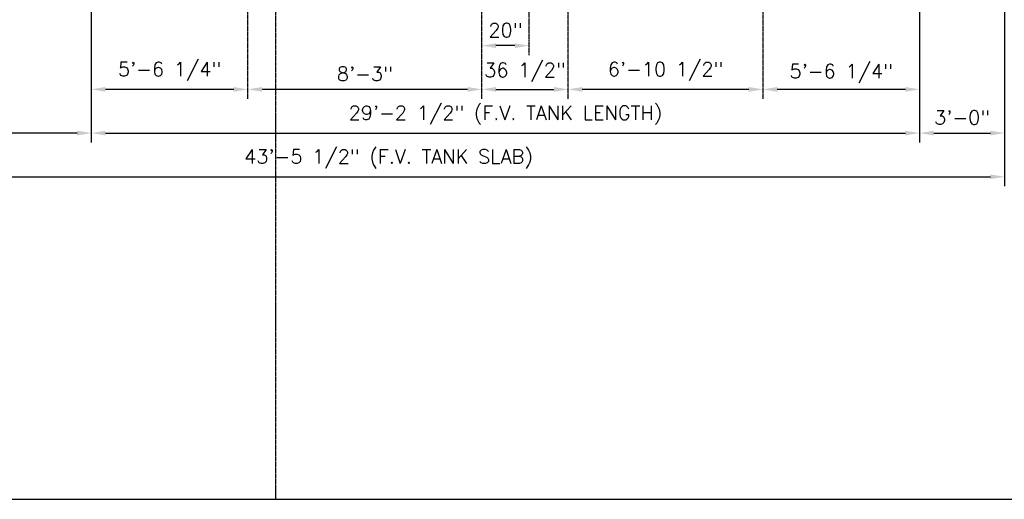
# Model space of a CAD drawing. Extents: x 1081 to 2220, y 0 to 2796.
# Tile 6 of 161: x 1494 to 1911, y 0 to 203. Entities that reach past the tile are written whole.
import ezdxf

# ---------------------------------------------------------------- set-up
doc = ezdxf.new("R2010")
doc.units = 0
doc.header["$MEASUREMENT"] = 0
doc.header["$PDSIZE"] = 1
doc.linetypes.add('CENTER1', pattern=[0.6625, 0.5, -0.075, 0.0125, -0.075])
doc.layers.get('DEFPOINTS').update_dxf_attribs({"linetype": 'CONTINUOUS'})
for name, color, linetype in [('CENTERLINE', 3, 'CENTER1'), ('DIM', 3, 'CONTINUOUS'), ('FREEZE-LINES', 8, 'CONTINUOUS'), ('FREEZE-OUTLINE-TITLES', 60, 'CONTINUOUS')]:
    doc.layers.add(name, color=color, linetype=linetype)
doc.styles.add('SIMPLEX', font='simplex')
doc.dimstyles.new('DIM64', dxfattribs={"dimscale": 64, "dimtxt": 0.09375, "dimasz": 0.09375, "dimexe": 0.0625, "dimexo": 0.0625, "dimgap": 0.046875, "dimtad": 1, "dimdec": 4, "dimzin": 3, "dimdsep": 46, "dimlunit": 4, "dimtxsty": 'SIMPLEX', "dimcen": 0, "dimclrd": 256, "dimclre": 256, "dimclrt": 256, "dimadec": 0, "dimazin": 0, "dimtfac": 1, "dimtdec": 4, "dimtmove": 0, "dimatfit": 3, "dimfxl": 1, "dimfrac": 2, "dimtolj": 1, "dimtzin": 0, "dimarcsym": 0})

# ---------------------------------------------------------------- blocks, each defined once
blk = doc.blocks.new('*D15')
at = {"layer": 'DEFPOINTS', "color": 0, "transparency": 16777216}
for p in [(1875.12, 290.52), (1808.87, 173.52), (1808.87, 173.52)]:
    blk.add_point(p, dxfattribs=at)
at = {"layer": 'DIM', "lineweight": -2, "transparency": 16777216}
blk.add_line((1869.12, 173.52), (1814.87, 173.52), dxfattribs=at)
at = {"layer": 'DIM', "transparency": 16777216}
for points in [[(1814.87, 174.52), (1814.87, 172.52), (1808.87, 173.52)], [(1869.12, 174.52), (1869.12, 172.52), (1875.12, 173.52)]]:
    blk.add_solid(points, dxfattribs=at)
at = {"layer": 'DIM', "transparency": 16777216, "insert": (1841.96, 180.21), "char_height": 6, "attachment_point": 5, "style": 'SIMPLEX'}
blk.add_mtext('\\A1;5\'-6 1/4"', dxfattribs=at)
blk = doc.blocks.new('*D16')
at = {"layer": 'DEFPOINTS', "color": 0, "transparency": 16777216}
for p in [(1524.62, 290.52), (1875.12, 290.52), (1875.12, 155.02)]:
    blk.add_point(p, dxfattribs=at)
at = {"layer": 'DIM', "lineweight": -2, "transparency": 16777216}
for p, q in [((1524.62, 286.52), (1524.62, 151.02)), ((1875.12, 286.52), (1875.12, 151.02)), ((1530.62, 155.02), (1869.12, 155.02))]:
    blk.add_line(p, q, dxfattribs=at)
at = {"layer": 'DIM', "transparency": 16777216}
for points in [[(1530.62, 156.02), (1530.62, 154.02), (1524.62, 155.02)], [(1869.12, 156.02), (1869.12, 154.02), (1875.12, 155.02)]]:
    blk.add_solid(points, dxfattribs=at)
at = {"layer": 'DIM', "transparency": 16777216, "insert": (1699.87, 162.59), "char_height": 6, "attachment_point": 5, "style": 'SIMPLEX'}
blk.add_mtext('\\A1;29\'-2 1/2" (F.V. TANK LENGTH)', dxfattribs=at)
blk = doc.blocks.new('*D17')
at = {"layer": 'DEFPOINTS', "color": 0, "transparency": 16777216}
for p in [(1689.87, 173.14), (1726.37, 173.52), (1726.37, 173.52)]:
    blk.add_point(p, dxfattribs=at)
at = {"layer": 'DIM', "lineweight": -2, "transparency": 16777216}
blk.add_line((1695.87, 173.52), (1720.37, 173.52), dxfattribs=at)
at = {"layer": 'DIM', "transparency": 16777216}
for points in [[(1695.87, 174.52), (1695.87, 172.52), (1689.87, 173.52)], [(1720.37, 174.52), (1720.37, 172.52), (1726.37, 173.52)]]:
    blk.add_solid(points, dxfattribs=at)
at = {"layer": 'DIM', "transparency": 16777216, "insert": (1708.12, 180.71), "char_height": 6, "attachment_point": 5, "style": 'SIMPLEX'}
blk.add_mtext('\\A1;36 1/2"', dxfattribs=at)
blk = doc.blocks.new('*D18')
at = {"layer": 'DEFPOINTS', "color": 0, "transparency": 16777216}
for p in [(1689.87, 192.02), (1689.87, 192.02), (1709.87, 192.02)]:
    blk.add_point(p, dxfattribs=at)
at = {"layer": 'DIM', "lineweight": -2, "transparency": 16777216}
blk.add_line((1703.87, 192.02), (1695.87, 192.02), dxfattribs=at)
at = {"layer": 'DIM', "transparency": 16777216}
for points in [[(1695.87, 193.02), (1695.87, 191.02), (1689.87, 192.02)], [(1703.87, 193.02), (1703.87, 191.02), (1709.87, 192.02)]]:
    blk.add_solid(points, dxfattribs=at)
at = {"layer": 'DIM', "transparency": 16777216, "insert": (1699.87, 198.59), "char_height": 6, "attachment_point": 5, "style": 'SIMPLEX'}
blk.add_mtext('\\A1;20"', dxfattribs=at)
blk = doc.blocks.new('*D19')
at = {"layer": 'DEFPOINTS', "color": 0, "transparency": 16777216}
for p in [(1726.37, 173.52), (1726.37, 172.64), (1808.87, 173.52)]:
    blk.add_point(p, dxfattribs=at)
at = {"layer": 'DIM', "lineweight": -2, "transparency": 16777216}
for p, q in [((1726.37, 176.64), (1726.37, 177.52)), ((1802.87, 173.52), (1732.37, 173.52))]:
    blk.add_line(p, q, dxfattribs=at)
at = {"layer": 'DIM', "transparency": 16777216}
for points in [[(1732.37, 174.52), (1732.37, 172.52), (1726.37, 173.52)], [(1802.87, 174.52), (1802.87, 172.52), (1808.87, 173.52)]]:
    blk.add_solid(points, dxfattribs=at)
at = {"layer": 'DIM', "transparency": 16777216, "insert": (1767.62, 181.09), "char_height": 6, "attachment_point": 5, "style": 'SIMPLEX'}
blk.add_mtext('\\A1;6\'-10 1/2"', dxfattribs=at)
blk = doc.blocks.new('*D20')
at = {"layer": 'DEFPOINTS', "color": 0, "transparency": 16777216}
for p in [(1590.87, 173.52), (1590.87, 172.64), (1689.87, 173.52)]:
    blk.add_point(p, dxfattribs=at)
at = {"layer": 'DIM', "lineweight": -2, "transparency": 16777216}
for p, q in [((1590.87, 176.64), (1590.87, 177.52)), ((1683.87, 173.52), (1596.87, 173.52))]:
    blk.add_line(p, q, dxfattribs=at)
at = {"layer": 'DIM', "transparency": 16777216}
for points in [[(1596.87, 174.52), (1596.87, 172.52), (1590.87, 173.52)], [(1683.87, 174.52), (1683.87, 172.52), (1689.87, 173.52)]]:
    blk.add_solid(points, dxfattribs=at)
at = {"layer": 'DIM', "transparency": 16777216, "insert": (1640.37, 180.09), "char_height": 6, "attachment_point": 5, "style": 'SIMPLEX'}
blk.add_mtext('\\A1;8\'-3"', dxfattribs=at)
blk = doc.blocks.new('*D21')
at = {"layer": 'DEFPOINTS', "color": 0, "transparency": 16777216}
for p in [(1524.62, 290.52), (1524.62, 173.52), (1590.87, 173.52)]:
    blk.add_point(p, dxfattribs=at)
at = {"layer": 'DIM', "lineweight": -2, "transparency": 16777216}
for p, q in [((1524.62, 286.52), (1524.62, 169.52)), ((1584.87, 173.52), (1530.62, 173.52))]:
    blk.add_line(p, q, dxfattribs=at)
at = {"layer": 'DIM', "transparency": 16777216}
for points in [[(1530.62, 174.52), (1530.62, 172.52), (1524.62, 173.52)], [(1584.87, 174.52), (1584.87, 172.52), (1590.87, 173.52)]]:
    blk.add_solid(points, dxfattribs=at)
at = {"layer": 'DIM', "transparency": 16777216, "insert": (1557.75, 181.09), "char_height": 6, "attachment_point": 5, "style": 'SIMPLEX'}
blk.add_mtext('\\A1;5\'-6 1/4"', dxfattribs=at)
blk = doc.blocks.new('*D22')
at = {"layer": 'DEFPOINTS', "color": 0, "transparency": 16777216}
for p in [(1389.62, 414.01), (1389.62, 155.02), (1524.62, 155.02)]:
    blk.add_point(p, dxfattribs=at)
at = {"layer": 'DIM', "lineweight": -2, "transparency": 16777216}
for p, q in [((1389.62, 410.01), (1389.62, 151.02)), ((1518.62, 155.02), (1395.62, 155.02))]:
    blk.add_line(p, q, dxfattribs=at)
at = {"layer": 'DIM', "transparency": 16777216}
for points in [[(1395.62, 156.02), (1395.62, 154.02), (1389.62, 155.02)], [(1518.62, 156.02), (1518.62, 154.02), (1524.62, 155.02)]]:
    blk.add_solid(points, dxfattribs=at)
at = {"layer": 'DIM', "transparency": 16777216, "insert": (1457.12, 161.59), "char_height": 6, "attachment_point": 5, "style": 'SIMPLEX'}
blk.add_mtext('\\A1;11\'-3"', dxfattribs=at)
blk = doc.blocks.new('*D23')
at = {"layer": 'DEFPOINTS', "color": 0, "transparency": 16777216}
for p in [(1389.62, 410.01), (1911.12, 410.01), (1911.12, 136.52)]:
    blk.add_point(p, dxfattribs=at)
at = {"layer": 'DIM', "lineweight": -2, "transparency": 16777216}
for p, q in [((1389.62, 406.01), (1389.62, 132.52)), ((1911.12, 406.01), (1911.12, 132.52)), ((1395.62, 136.52), (1905.12, 136.52))]:
    blk.add_line(p, q, dxfattribs=at)
at = {"layer": 'DIM', "transparency": 16777216}
for points in [[(1395.62, 137.52), (1395.62, 135.52), (1389.62, 136.52)], [(1905.12, 137.52), (1905.12, 135.52), (1911.12, 136.52)]]:
    blk.add_solid(points, dxfattribs=at)
at = {"layer": 'DIM', "transparency": 16777216, "insert": (1650.37, 144.09), "char_height": 6, "attachment_point": 5, "style": 'SIMPLEX'}
blk.add_mtext('\\A1;43\'-5 1/2" (F.V. TANK SLAB)', dxfattribs=at)
blk = doc.blocks.new('*D24')
at = {"layer": 'DEFPOINTS', "color": 0, "transparency": 16777216}
for p in [(1911.12, 414.01), (1875.12, 155.02), (1911.12, 155.02)]:
    blk.add_point(p, dxfattribs=at)
at = {"layer": 'DIM', "lineweight": -2, "transparency": 16777216}
for p, q in [((1911.12, 410.01), (1911.12, 151.02)), ((1881.12, 155.02), (1905.12, 155.02))]:
    blk.add_line(p, q, dxfattribs=at)
at = {"layer": 'DIM', "transparency": 16777216}
for points in [[(1881.12, 156.02), (1881.12, 154.02), (1875.12, 155.02)], [(1905.12, 156.02), (1905.12, 154.02), (1911.12, 155.02)]]:
    blk.add_solid(points, dxfattribs=at)
at = {"layer": 'DIM', "transparency": 16777216, "insert": (1893.12, 161.59), "char_height": 6, "attachment_point": 5, "style": 'SIMPLEX'}
blk.add_mtext('\\A1;3\'-0"', dxfattribs=at)

msp = doc.modelspace()

# ---------------------------------------------------------------- linework, layer by layer
at = {"layer": 'CENTERLINE'}
for p, q in [((1590.87181, 169.51592), (1590.87181, 331.64268)), ((1689.87181, 169.51592), (1689.87181, 331.64268)), ((1726.37181, 169.51592), (1726.37181, 331.64268)), ((1808.87181, 169.51592), (1808.87181, 331.64268)), ((1726.37181, 173.13531), (1726.37181, 173.13531))]:
    msp.add_line(p, q, dxfattribs=at)
at = {"layer": 'CENTERLINE', "ltscale": 0.75}
msp.add_line((1709.87181, 188.01592), (1709.87181, 230.15025), dxfattribs=at)
at = {"layer": 'FREEZE-LINES', "color": 8, "linetype": 'CENTER1'}
msp.add_line((1602.74363, 0), (1602.74363, 540), dxfattribs=at)
at = {"layer": 'FREEZE-OUTLINE-TITLES', "linetype": 'Continuous'}
msp.add_lwpolyline([(2220, 540.00736), (1176, 540.00736), (1176, 0), (2220, 0)], close=True, dxfattribs=at)

# ---------------------------------------------------------------- dimensions: what is measured, and where the dimension line sits
at = {"layer": 'DIM'}
for base, p1, p2, angle, picture, middle in [((1389.62181, 155.01592), (1524.62181, 155.01592), (1389.62181, 414.00736), 180, '*D22', (1457.12181, 161.58735)), ((1911.12181, 155.01592), (1875.12181, 155.01592), (1911.12181, 414.00736), 0, '*D24', (1893.12181, 161.58735)), ((1726.37181, 173.51592), (1808.87181, 173.51592), (1726.37181, 172.63531), 180, '*D19', (1767.62181, 181.08735)), ((1590.87181, 173.51592), (1689.87181, 173.51592), (1590.87181, 172.63531), 180, '*D20', (1640.37181, 180.08735))]:
    dim = msp.add_linear_dim(base=base, p1=p1, p2=p2, angle=angle, dimstyle='DIM64', dxfattribs=at)
    dim.commit()
    dim.dimension.update_dxf_attribs({"geometry": picture, "text_midpoint": middle})
for base, p1, p2, angle, text, picture, middle in [((1911.12181, 136.51592), (1389.62181, 410.00736), (1911.12181, 410.00736), 0, '<> (F.V. TANK SLAB)', '*D23', (1650.37181, 144.08735)), ((1875.12181, 155.01592), (1524.62181, 290.51592), (1875.12181, 290.51592), 180, '<> (F.V. TANK LENGTH)', '*D16', (1699.87181, 162.58735))]:
    dim = msp.add_linear_dim(base=base, p1=p1, p2=p2, angle=angle, text=text, dimstyle='DIM64', dxfattribs=at)
    dim.commit()
    dim.dimension.update_dxf_attribs({"geometry": picture, "text_midpoint": middle})
at = {"layer": 'DIM', "color": 1}
dim = msp.add_linear_dim(base=(1524.62181, 173.51592), p1=(1590.87181, 173.51592), p2=(1524.62181, 290.51592), angle=180, dimstyle='DIM64', dxfattribs=at)
dim.commit()
dim.dimension.update_dxf_attribs({"geometry": '*D21', "text_midpoint": (1557.74681, 181.08735)})
at = {"layer": 'DIM'}
dim = msp.add_linear_dim(base=(1808.87181, 173.51592), p1=(1875.12181, 290.51592), p2=(1808.87181, 173.51592), angle=180, dimstyle='DIM64', override={"dimse1": 1, "dimtmove": 1}, dxfattribs=at)
dim.commit()
dim.dimension.update_dxf_attribs({"geometry": '*D15', "text_midpoint": (1841.96401, 172.63531), "dimtype": 160})
for base, p1, p2, text, picture, middle in [((1689.87191, 192.01592), (1709.87181, 192.01592), (1689.87191, 192.01592), '20"', '*D18', (1699.87186, 192.01592)), ((1726.37181, 173.51592), (1689.87181, 173.13531), (1726.37181, 173.51592), '36 1/2"', '*D17', (1708.12181, 173.13531))]:
    dim = msp.add_linear_dim(base=base, p1=p1, p2=p2, angle=180, text=text, dimstyle='DIM64', override={"dimse1": 1, "dimtmove": 1}, dxfattribs=at)
    dim.commit()
    dim.dimension.update_dxf_attribs({"geometry": picture, "text_midpoint": middle, "dimtype": 160})

doc.saveas('drawing.dxf')
